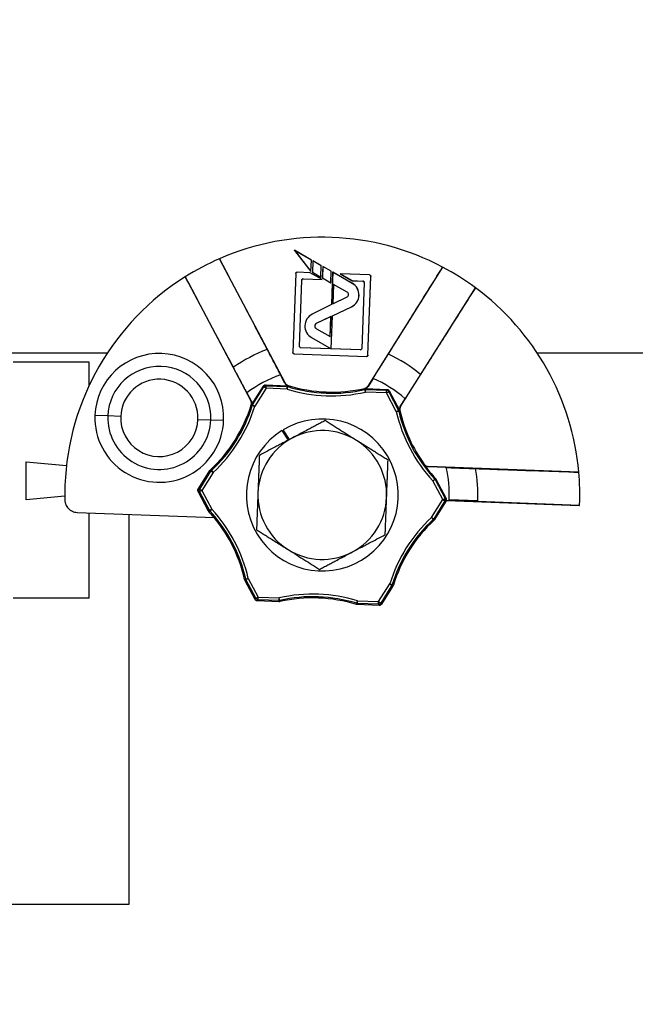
# Model space of a CAD drawing. Header units: millimetres. Extents: x 0 to 2794, y 0 to 2159.
# Tile 10 of 66: x 912 to 971, y 876 to 971. Entities that reach past the tile are written whole.
import ezdxf

# ---------------------------------------------------------------- set-up
doc = ezdxf.new("R2010")
doc.units = ezdxf.units.MM
doc.header["$LTSCALE"] = 10
doc.layers.add('DIMENSIONS', color=140, linetype='Continuous', lineweight=25)
doc.styles.add('SLDTEXTSTYLE0', font='TXT', dxfattribs={"width": 0.7})
doc.dimstyles.new('SLDDIMSTYLE0', dxfattribs={"dimtxt": 21.580078, "dimasz": 33.02, "dimexe": 0, "dimexo": 0.0625, "dimgap": 5.39502, "dimtad": 0, "dimtih": 1, "dimtoh": 1, "dimdec": 1, "dimlfac": 0.8, "dimrnd": 1e-09, "dimzin": 12, "dimdsep": 46, "dimtxsty": 'SLDTEXTSTYLE0', "dimsah": 1, "dimcen": 0.09, "dimadec": 0, "dimazin": 3, "dimtfac": 1, "dimtdec": 1, "dimtofl": 0, "dimtmove": 0, "dimatfit": 3, "dimfxl": 0, "dimfrac": 2, "dimtolj": 1, "dimtzin": 12, "dimarcsym": 0})
doc.dimstyles.new('SLDDIMSTYLE1', dxfattribs={"dimtxt": 21.580078, "dimasz": 33.02, "dimexe": 0, "dimexo": 0.0625, "dimgap": 5.39502, "dimtad": 0, "dimtih": 1, "dimtoh": 1, "dimdec": 1, "dimlfac": 0.8, "dimrnd": 1e-09, "dimzin": 4, "dimdsep": 46, "dimtxsty": 'SLDTEXTSTYLE0', "dimsah": 1, "dimcen": 0.09, "dimadec": 0, "dimazin": 1, "dimtfac": 1, "dimtdec": 1, "dimtofl": 0, "dimtmove": 0, "dimatfit": 3, "dimfxl": 0, "dimfrac": 2, "dimtolj": 1, "dimtzin": 12, "dimarcsym": 0})

# ---------------------------------------------------------------- blocks, each defined once
blk = doc.blocks.new('_D_4')
at = {"layer": 'DIMENSIONS'}
for p, q in [((804.02, 945.478), (804.02, 1126.131)), ((1416.52, 945.478), (1416.52, 1126.131)), ((804.02, 1094.381), (1034.215, 1094.381)), ((1063.456, 1094.381), (1056.21, 1094.381)), ((1056.21, 1094.381), (1056.21, 1060.083)), ((1145.536, 1094.381), (1152.783, 1094.381)), ((1152.783, 1094.381), (1152.783, 1060.083)), ((1416.52, 1094.381), (1174.778, 1094.381)), ((1056.21, 1060.083), (1063.456, 1060.083)), ((1152.783, 1060.083), (1145.536, 1060.083))]:
    blk.add_line(p, q, dxfattribs=at)
for points in [[(804.02, 1094.381), (837.04, 1089.301), (837.04, 1099.461)], [(1416.52, 1094.381), (1383.5, 1099.461), (1383.5, 1089.301)]]:
    blk.add_solid(points, dxfattribs=at)
at = {"layer": 'DIMENSIONS', "char_height": 21.1667, "attachment_point": 1, "style": 'SLDTEXTSTYLE0'}
for s, insert in [('490.0', (1063.456, 1126.497)), ('19.29', (1063.456, 1087.368))]:
    blk.add_mtext(s, dxfattribs=dict(at, insert=insert))
blk = doc.blocks.new('_D_5')
at = {"layer": 'DIMENSIONS'}
for p, q in [((1076.038, 1032.778), (498.92, 1032.778)), ((530.67, 1032.778), (530.67, 726.472)), ((489.63, 687.343), (482.383, 687.343)), ((482.383, 687.343), (482.383, 653.045)), ((571.709, 687.343), (578.956, 687.343)), ((578.956, 687.343), (578.956, 653.045)), ((482.383, 653.045), (489.63, 653.045)), ((578.956, 653.045), (571.709, 653.045)), ((530.67, 382.153), (530.67, 648.214)), ((728.195, 382.153), (498.92, 382.153))]:
    blk.add_line(p, q, dxfattribs=at)
for points in [[(530.67, 1032.778), (525.59, 999.758), (535.75, 999.758)], [(530.67, 382.153), (535.75, 415.173), (525.59, 415.173)]]:
    blk.add_solid(points, dxfattribs=at)
at = {"layer": 'DIMENSIONS', "char_height": 21.1667, "attachment_point": 1, "style": 'SLDTEXTSTYLE0'}
for s, insert in [('520.5', (489.63, 719.459)), ('20.49', (489.63, 680.33))]:
    blk.add_mtext(s, dxfattribs=dict(at, insert=insert))

msp = doc.modelspace()

# ---------------------------------------------------------------- linework, layer by layer
for p, q in [((938.199, 949.001), (938.187, 949.012)), ((938.187, 949.012), (939.797, 946.953)), ((939.84, 948.071), (938.187, 949.012)), ((938.199, 949.001), (939.794, 946.962)), ((939.836, 948.069), (938.199, 949.001)), ((937.275, 936.148), (930.913, 948.199)), ((939.794, 946.962), (939.836, 948.069)), ((939.797, 946.953), (939.84, 948.071)), ((939.836, 948.069), (939.84, 948.071)), ((939.977, 947.992), (939.935, 946.875)), ((939.981, 947.987), (939.939, 946.877)), ((939.981, 947.987), (939.977, 947.992)), ((940.801, 947.523), (939.977, 947.992)), ((940.798, 947.521), (939.981, 947.987)), ((940.756, 946.411), (940.798, 947.521)), ((940.759, 946.406), (940.801, 947.523)), ((940.798, 947.521), (940.801, 947.523)), ((940.939, 947.445), (940.897, 946.327)), ((940.942, 947.439), (940.9, 946.329)), ((940.942, 947.439), (940.939, 947.445)), ((941.763, 946.975), (940.939, 947.445)), ((941.759, 946.973), (940.942, 947.439)), ((938.318, 946.766), (938.029, 939.102)), ((938.321, 946.762), (938.032, 939.105)), ((938.321, 946.762), (938.318, 946.766)), ((938.448, 946.886), (938.451, 946.882)), ((939.727, 946.837), (938.448, 946.886)), ((939.726, 946.834), (938.451, 946.882)), ((939.726, 946.834), (939.727, 946.837)), ((940.878, 946.178), (939.726, 946.834)), ((940.891, 946.174), (939.727, 946.837)), ((939.794, 946.962), (939.797, 946.953)), ((939.939, 946.877), (939.935, 946.875)), ((939.935, 946.875), (940.759, 946.406)), ((939.939, 946.877), (940.756, 946.411)), ((941.717, 945.864), (941.759, 946.973)), ((941.721, 945.858), (941.763, 946.975)), ((941.759, 946.973), (941.763, 946.975)), ((941.901, 946.897), (941.781, 943.741)), ((941.904, 946.891), (941.784, 943.739)), ((941.904, 946.891), (941.901, 946.897)), ((943.807, 945.811), (941.901, 946.897)), ((943.805, 945.808), (941.904, 946.891)), ((942.647, 946.724), (942.634, 946.727)), ((942.634, 946.727), (943.798, 946.064)), ((945.483, 946.62), (942.634, 946.727)), ((942.647, 946.724), (943.799, 946.067)), ((945.48, 946.617), (942.647, 946.724)), ((945.31, 938.83), (945.6, 946.487)), ((945.313, 938.826), (945.603, 946.49)), ((952.579, 947.379), (945.325, 935.844)), ((945.48, 946.617), (945.483, 946.62)), ((945.603, 946.49), (945.6, 946.487)), ((927.596, 946.448), (933.959, 934.398)), ((938.667, 939.694), (938.91, 946.127)), ((938.67, 939.697), (938.913, 946.124)), ((938.913, 946.124), (938.91, 946.127)), ((939.04, 946.247), (940.878, 946.178)), ((939.04, 946.247), (939.043, 946.244)), ((939.043, 946.244), (940.891, 946.174)), ((940.756, 946.411), (940.759, 946.406)), ((940.878, 946.178), (940.891, 946.174)), ((940.9, 946.329), (940.897, 946.327)), ((940.897, 946.327), (941.721, 945.858)), ((940.9, 946.329), (941.717, 945.864)), ((941.717, 945.864), (941.721, 945.858)), ((941.993, 945.707), (941.921, 943.807)), ((941.996, 945.701), (941.925, 943.812)), ((943.318, 944.952), (941.993, 945.707)), ((941.993, 945.707), (941.996, 945.701)), ((943.316, 944.949), (941.996, 945.701)), ((943.799, 946.067), (943.798, 946.064)), ((943.798, 946.064), (944.841, 946.025)), ((943.799, 946.067), (944.845, 946.028)), ((943.805, 945.808), (943.807, 945.811)), ((944.961, 945.895), (944.718, 939.468)), ((944.965, 945.898), (944.722, 939.465)), ((944.841, 946.025), (944.845, 946.028)), ((944.965, 945.898), (944.961, 945.895)), ((943.318, 944.952), (943.316, 944.949)), ((943.446, 944.716), (943.449, 944.715)), ((944.455, 944.64), (944.458, 944.64)), ((948.499, 933.848), (955.754, 945.383)), ((941.781, 943.741), (939.92, 942.82)), ((941.784, 943.739), (939.921, 942.817)), ((941.784, 943.739), (941.781, 943.741)), ((941.921, 943.807), (943.304, 944.491)), ((941.921, 943.807), (941.925, 943.812)), ((941.925, 943.812), (943.303, 944.494)), ((943.304, 944.491), (943.303, 944.494)), ((939.921, 942.817), (939.92, 942.82)), ((941.757, 939.46), (941.878, 942.653)), ((941.76, 939.455), (941.881, 942.651)), ((941.878, 942.653), (943.719, 943.525)), ((941.878, 942.653), (941.881, 942.651)), ((941.881, 942.651), (943.72, 943.522)), ((943.719, 943.525), (943.72, 943.522)), ((941.741, 942.588), (940.359, 941.934)), ((941.737, 942.583), (940.36, 941.931)), ((941.664, 940.65), (941.737, 942.583)), ((941.667, 940.645), (941.741, 942.588)), ((941.741, 942.588), (941.737, 942.583)), ((940.343, 941.399), (941.667, 940.645)), ((940.344, 941.402), (941.664, 940.65)), ((939.855, 940.543), (939.854, 940.54)), ((939.854, 940.54), (941.759, 939.455)), ((939.855, 940.543), (941.757, 939.46)), ((941.667, 940.645), (941.664, 940.65)), ((920.015, 939.028), (810.27, 939.028)), ((938.029, 939.102), (938.032, 939.105)), ((938.152, 938.975), (938.149, 938.972)), ((938.149, 938.972), (945.184, 938.706)), ((938.152, 938.975), (945.181, 938.71)), ((938.667, 939.694), (938.67, 939.697)), ((938.79, 939.567), (938.787, 939.564)), ((944.592, 939.345), (938.787, 939.564)), ((941.759, 939.455), (938.79, 939.567)), ((941.757, 939.46), (941.76, 939.455)), ((941.76, 939.455), (941.759, 939.455)), ((941.76, 939.455), (941.76, 939.455)), ((944.589, 939.348), (941.76, 939.455)), ((944.592, 939.345), (944.589, 939.348)), ((944.718, 939.468), (944.722, 939.465)), ((945.31, 938.83), (945.313, 938.826)), ((1272.515, 939.028), (961.774, 939.028)), ((918.27, 938.154), (910.895, 938.154)), ((918.27, 935.913), (918.27, 938.154)), ((945.184, 938.706), (945.181, 938.71)), ((937.253, 936.121), (936.831, 936.919)), ((935.395, 935.961), (935.441, 935.874)), ((935.395, 935.961), (937.505, 935.881)), ((945.826, 936.579), (945.345, 935.815)), ((933.573, 935.199), (933.995, 934.4)), ((934.05, 934.057), (935.174, 935.844)), ((934.128, 934.021), (935.22, 935.757)), ((935.432, 935.624), (934.34, 933.888)), ((935.22, 935.757), (935.174, 935.844)), ((935.22, 935.757), (935.432, 935.624)), ((935.432, 935.624), (935.441, 935.874)), ((937.481, 935.547), (935.432, 935.624)), ((935.441, 935.874), (937.491, 935.796)), ((937.481, 935.547), (937.491, 935.796)), ((937.481, 935.547), (937.555, 935.785)), ((945.073, 935.259), (945.018, 935.503)), ((945.073, 935.259), (945.083, 935.509)), ((947.123, 935.182), (945.073, 935.259)), ((945.075, 935.595), (947.185, 935.515)), ((945.083, 935.509), (947.133, 935.432)), ((947.123, 935.182), (947.133, 935.432)), ((947.123, 935.182), (947.344, 935.299)), ((948.081, 933.368), (947.123, 935.182)), ((947.133, 935.432), (947.185, 935.515)), ((947.396, 935.382), (947.344, 935.299)), ((947.344, 935.299), (948.302, 933.485)), ((947.396, 935.382), (948.382, 933.515)), ((948.464, 933.853), (948.945, 934.618)), ((934.101, 933.962), (934.34, 933.888)), ((934.128, 934.021), (934.34, 933.888)), ((948.081, 933.368), (948.302, 933.485)), ((948.081, 933.368), (948.324, 933.424)), ((920.076, 932.945), (918.827, 932.992)), ((921.326, 932.898), (920.076, 932.945)), ((928.82, 932.615), (930.069, 932.567)), ((930.069, 932.567), (931.318, 932.52)), ((936.964, 931.518), (937.576, 930.594)), ((937.715, 930.667), (937.097, 931.6)), ((912.145, 928.486), (916.059, 928.144)), ((912.145, 924.821), (912.145, 928.486)), ((928.856, 925.858), (929.992, 927.665)), ((928.992, 925.853), (930.084, 927.59)), ((930.295, 927.456), (929.203, 925.72)), ((930.084, 927.59), (930.295, 927.456)), ((930.125, 927.64), (930.295, 927.456)), ((952.933, 927.943), (951.161, 928.01)), ((965.797, 927.49), (951.178, 928.042)), ((951.628, 926.65), (951.811, 926.82)), ((951.628, 926.65), (951.849, 926.766)), ((952.586, 924.836), (951.628, 926.65)), ((951.849, 926.766), (952.807, 924.953)), ((951.919, 926.816), (952.905, 924.949)), ((928.953, 925.73), (928.817, 925.735)), ((928.982, 925.603), (928.846, 925.609)), ((929.843, 923.721), (928.846, 925.609)), ((928.856, 925.858), (928.992, 925.853)), ((928.982, 925.603), (929.203, 925.72)), ((929.94, 923.79), (928.982, 925.603)), ((928.992, 925.853), (929.203, 925.72)), ((929.203, 925.72), (930.161, 923.906)), ((915.895, 925.149), (912.145, 924.821)), ((951.494, 923.1), (952.586, 924.836)), ((952.797, 924.703), (951.706, 922.967)), ((952.933, 924.698), (951.797, 922.891)), ((952.586, 924.836), (952.807, 924.953)), ((952.586, 924.836), (952.797, 924.703)), ((952.933, 924.698), (952.797, 924.703)), ((952.807, 924.953), (952.905, 924.949)), ((952.926, 924.769), (953.214, 924.758)), ((952.953, 924.735), (965.873, 924.246)), ((952.953, 924.735), (952.953, 924.735)), ((952.953, 924.735), (965.841, 924.247)), ((955.981, 924.708), (953.216, 924.812)), ((965.841, 924.247), (955.979, 924.649)), ((917.101, 923.589), (930.392, 923.086)), ((918.27, 915.279), (918.27, 923.545)), ((929.94, 923.79), (930.161, 923.906)), ((929.978, 923.736), (930.161, 923.906)), ((922.144, 885.605), (922.144, 923.398)), ((951.494, 923.1), (951.664, 922.916)), ((951.494, 923.1), (951.706, 922.967)), ((934.373, 915.142), (933.376, 917.03)), ((933.465, 917.132), (933.708, 917.188)), ((933.487, 917.071), (933.708, 917.188)), ((934.445, 915.257), (933.487, 917.071)), ((933.708, 917.188), (934.666, 915.374)), ((946.357, 914.932), (947.449, 916.668)), ((947.661, 916.535), (946.569, 914.799)), ((947.769, 916.486), (946.632, 914.679)), ((947.449, 916.668), (947.661, 916.535)), ((947.449, 916.668), (947.688, 916.595)), ((918.27, 915.279), (910.895, 915.279)), ((934.373, 915.142), (934.445, 915.257)), ((934.445, 915.257), (934.666, 915.374)), ((934.657, 915.124), (934.584, 915.009)), ((936.717, 914.929), (934.584, 915.009)), ((934.657, 915.124), (934.666, 915.374)), ((936.706, 915.047), (934.657, 915.124)), ((934.666, 915.374), (936.716, 915.297)), ((936.706, 915.047), (936.716, 915.297)), ((936.771, 915.053), (936.716, 915.297)), ((944.234, 914.771), (944.308, 915.01)), ((944.298, 914.76), (944.308, 915.01)), ((944.308, 915.01), (946.357, 914.932)), ((946.411, 914.562), (944.278, 914.643)), ((946.348, 914.682), (944.298, 914.76)), ((946.348, 914.682), (946.357, 914.932)), ((946.411, 914.562), (946.348, 914.682)), ((946.357, 914.932), (946.569, 914.799)), ((946.569, 914.799), (946.632, 914.679)), ((804.726, 885.605), (922.144, 885.605))]:
    msp.add_line(p, q)
at = {"flags": 128}
for points in [[(940.359, 941.934), (940.359, 941.932), (940.36, 941.931)], [(940.343, 941.399), (940.344, 941.401), (940.344, 941.402)], [(937.253, 936.121), (937.265, 936.136), (937.275, 936.148)], [(937.491, 935.796), (937.499, 935.844), (937.505, 935.881)], [(937.575, 935.903), (937.569, 935.863), (937.564, 935.837), (937.56, 935.811), (937.555, 935.785)], [(937.573, 935.903), (937.567, 935.886), (937.562, 935.872)], [(945.018, 935.503), (945.014, 935.543), (945.012, 935.569), (945.009, 935.595), (945.007, 935.621)], [(945.017, 935.59), (945.013, 935.608), (945.009, 935.622)], [(945.075, 935.595), (945.079, 935.547), (945.083, 935.509)], [(945.325, 935.844), (945.336, 935.828), (945.345, 935.815)], [(933.959, 934.398), (933.979, 934.399), (933.995, 934.4)], [(934.05, 934.057), (934.094, 934.037), (934.128, 934.021)], [(934.101, 933.962), (934.064, 933.978), (934.04, 933.989), (934.017, 934), (933.993, 934.011)], [(934.025, 934.005), (934.008, 934.009), (933.994, 934.013)], [(948.302, 933.485), (948.347, 933.502), (948.382, 933.515)], [(948.436, 933.465), (948.398, 933.451), (948.374, 933.442), (948.349, 933.433), (948.324, 933.424)], [(948.436, 933.467), (948.417, 933.464), (948.403, 933.461)], [(948.464, 933.853), (948.483, 933.85), (948.499, 933.848)], [(930.084, 927.59), (930.032, 927.632), (929.992, 927.665)], [(930.034, 927.716), (930.065, 927.69), (930.085, 927.673), (930.105, 927.657), (930.125, 927.64)], [(950.775, 928.217), (950.785, 928.235), (950.792, 928.249)], [(951.178, 928.042), (951.169, 928.024), (951.161, 928.01)], [(951.811, 926.82), (951.851, 926.848), (951.881, 926.869)], [(951.919, 926.816), (951.88, 926.788), (951.849, 926.766)], [(929.843, 923.721), (929.897, 923.759), (929.94, 923.79)], [(929.978, 923.736), (929.945, 923.713), (929.923, 923.698), (929.902, 923.683), (929.881, 923.668)], [(951.755, 922.84), (951.724, 922.866), (951.704, 922.883), (951.684, 922.9), (951.664, 922.916)], [(951.706, 922.967), (951.757, 922.924), (951.797, 922.891)], [(933.353, 917.091), (933.391, 917.105), (933.416, 917.114), (933.44, 917.123), (933.465, 917.132)], [(933.487, 917.071), (933.425, 917.048), (933.376, 917.03)], [(947.769, 916.486), (947.708, 916.513), (947.661, 916.535)], [(947.688, 916.595), (947.725, 916.578), (947.749, 916.567), (947.772, 916.556), (947.796, 916.545)], [(936.717, 914.929), (936.711, 914.995), (936.706, 915.047)], [(936.771, 915.053), (936.775, 915.013), (936.778, 914.987), (936.78, 914.961), (936.783, 914.935)], [(944.214, 914.654), (944.221, 914.693), (944.225, 914.719), (944.229, 914.745), (944.234, 914.771)], [(944.298, 914.76), (944.287, 914.694), (944.278, 914.643)]]:
    msp.add_lwpolyline(points, dxfattribs=at)
for centre, radius, start, end in [((940.895, 925.278), 25, 62.13555, 113.53311), ((940.895, 925.278), 25, 113.53311, 122.13555), ((940.895, 925.278), 25, 53.53311, 62.13555), ((940.895, 925.278), 25, 122.13555, 177.83433), ((943.168, 944.689), 1.288, 357.83433, 60.33433), ((943.168, 944.689), 1.291, 357.83433, 60.33433), ((943.188, 944.725), 0.258, 296.33433, 357.83433), ((943.188, 944.725), 0.261, 296.33433, 357.83433), ((943.188, 944.725), 0.258, 357.83433, 60.33433), ((943.188, 944.725), 0.261, 357.83433, 60.33433), ((943.168, 944.689), 1.288, 295.33433, 357.83433), ((943.168, 944.689), 1.291, 295.33433, 357.83433), ((940.895, 925.278), 25, 5.07492, 53.53311), ((940.493, 941.663), 1.291, 116.33433, 240.33433), ((940.493, 941.663), 1.288, 116.33433, 240.33433), ((940.448, 941.664), 0.285, 108.25337, 248.40949), ((940.448, 941.664), 0.281, 108.21224, 248.45641), ((925.073, 932.756), 6.25, 357.83433, 177.83433), ((940.895, 925.278), 15.097, 110.81015, 124.85851), ((940.895, 925.278), 15.097, 50.81015, 64.85851), ((925.073, 932.756), 5, 357.83433, 177.83433), ((940.895, 925.278), 12.33, 109.24141, 126.42725), ((925.073, 932.756), 3.75, 357.83433, 177.83433), ((940.895, 925.278), 12.33, 49.24141, 66.42725), ((935.432, 935.624), 0.25, 87.83701, 147.83165), ((941.813, 949.573), 14.68, 252.83764, 282.83101), ((937.481, 935.547), 0.25, 72.83822, 87.83375), ((941.813, 949.573), 14.43, 252.83764, 282.83101), ((941.813, 949.573), 14.312, 252.77674, 282.89191), ((945.073, 935.259), 0.25, 87.8349, 102.83044), ((947.123, 935.182), 0.25, 27.83701, 87.83165), ((920.314, 938.221), 14.312, 312.77674, 342.89191), ((920.314, 938.221), 14.43, 312.83764, 342.83101), ((920.314, 938.221), 14.68, 312.83764, 342.83101), ((934.34, 933.888), 0.25, 147.8349, 162.83044), ((962.394, 936.63), 14.68, 192.83764, 222.83101), ((948.081, 933.368), 0.25, 12.83822, 27.83375), ((962.394, 936.63), 14.43, 192.83764, 222.83101), ((962.394, 936.63), 14.312, 192.77674, 215.84238), ((925.073, 932.756), 6.25, 177.83433, 357.83433), ((925.073, 932.756), 5, 177.83433, 357.83433), ((925.073, 932.756), 3.75, 177.83433, 357.83433), ((940.895, 925.278), 7.375, 30.99195, 120.99195), ((940.895, 925.278), 7.375, 122.20654, 210.99195), ((940.895, 925.278), 6.25, 57.83433, 117.83433), ((940.895, 925.278), 6.25, 117.83433, 177.83433), ((940.895, 925.278), 6.25, 357.83433, 57.83433), ((940.895, 925.278), 7.375, 210.99195, 30.99195), ((930.295, 927.456), 0.25, 132.83822, 147.83375), ((962.394, 936.63), 14.345, 215.90846, 222.87492), ((940.895, 925.278), 12.33, 357.83433, 12.48305), ((940.895, 925.278), 15.097, 357.83433, 9.76931), ((940.895, 925.278), 25, 357.83433, 5.07492), ((951.628, 926.65), 0.25, 27.8349, 42.83044), ((940.895, 925.278), 25, 177.83433, 181.06224), ((929.203, 925.72), 0.25, 147.83696, 177.83441), ((929.203, 925.72), 0.25, 177.83425, 207.83169), ((940.895, 925.278), 6.25, 177.83433, 237.83433), ((940.895, 925.278), 6.25, 297.83433, 357.83433), ((952.586, 924.836), 0.25, 327.83701, 27.83165), ((940.895, 925.278), 12.33, 357.58088, 357.83433), ((940.895, 925.278), 15.097, 357.61246, 357.83433), ((919.395, 913.926), 14.312, 39.79151, 42.89191), ((930.161, 923.906), 0.25, 207.8349, 222.83044), ((919.395, 913.926), 14.43, 12.83764, 42.83101), ((919.395, 913.926), 14.68, 12.83764, 42.83101), ((940.895, 925.278), 25, 357.63443, 357.83433), ((919.395, 913.926), 14.312, 27.83433, 39.79151), ((961.475, 912.335), 14.68, 132.83764, 162.83101), ((961.475, 912.335), 14.43, 132.83764, 162.83101), ((961.475, 912.335), 14.312, 132.77674, 147.83433), ((951.494, 923.1), 0.25, 312.83822, 327.83375), ((919.395, 913.926), 14.312, 12.77674, 27.83433), ((940.895, 925.278), 6.25, 237.83433, 297.83433), ((961.475, 912.335), 14.312, 147.83433, 162.89191), ((933.708, 917.188), 0.25, 192.83822, 207.83375), ((947.449, 916.668), 0.25, 327.8349, 342.83044), ((934.666, 915.374), 0.25, 207.83701, 267.83165), ((936.716, 915.297), 0.25, 267.8349, 282.83044), ((939.976, 900.983), 14.68, 72.83764, 102.83101), ((939.976, 900.983), 14.43, 72.83764, 102.83101), ((939.976, 900.983), 14.313, 87.83433, 102.89191), ((939.976, 900.983), 14.313, 72.77674, 87.83433), ((944.308, 915.01), 0.25, 252.83822, 267.83375), ((946.357, 914.932), 0.25, 267.83701, 327.83165)]:
    msp.add_arc(centre, radius, start, end)
for points, knots in [([(930.913, 948.199), (931.777, 946.549), (933.317, 943.614), (934.856, 940.677), (935.531, 939.39)], [0, 0, 0, 0, 0.561813, 1, 1, 1, 1]), ([(938.318, 946.766), (938.319, 946.795), (938.333, 946.829), (938.384, 946.876), (938.419, 946.887), (938.448, 946.886)], [0, 0, 0, 0, 0.5, 0.5, 1, 1, 1, 1]), ([(938.451, 946.882), (938.422, 946.883), (938.387, 946.873), (938.336, 946.826), (938.323, 946.792), (938.321, 946.762)], [0, 0, 0, 0, 0.5, 0.5, 1, 1, 1, 1]), ([(945.6, 946.487), (945.601, 946.516), (945.59, 946.551), (945.543, 946.602), (945.509, 946.615), (945.48, 946.617)], [0, 0, 0, 0, 0.5, 0.5, 1, 1, 1, 1]), ([(945.483, 946.62), (945.512, 946.619), (945.546, 946.605), (945.593, 946.554), (945.604, 946.52), (945.603, 946.49)], [0, 0, 0, 0, 0.5, 0.5, 1, 1, 1, 1]), ([(947.309, 938.945), (948.079, 940.177), (949.836, 942.989), (951.592, 945.8), (952.579, 947.379)], [0, 0, 0, 0, 0.438187, 1, 1, 1, 1]), ([(932.266, 937.666), (931.584, 938.949), (930.027, 941.877), (928.471, 944.804), (927.596, 946.448)], [0, 0, 0, 0, 0.4381871, 1, 1, 1, 1]), ([(938.91, 946.127), (938.911, 946.157), (938.925, 946.191), (938.975, 946.238), (939.01, 946.249), (939.04, 946.247)], [0, 0, 0, 0, 0.5, 0.5, 1, 1, 1, 1]), ([(939.043, 946.244), (939.013, 946.245), (938.978, 946.234), (938.928, 946.187), (938.914, 946.153), (938.913, 946.124)], [0, 0, 0, 0, 0.5, 0.5, 1, 1, 1, 1]), ([(944.961, 945.895), (944.963, 945.925), (944.952, 945.96), (944.905, 946.01), (944.871, 946.024), (944.841, 946.025)], [0, 0, 0, 0, 0.5, 0.5, 1, 1, 1, 1]), ([(944.845, 946.028), (944.874, 946.027), (944.908, 946.013), (944.955, 945.963), (944.966, 945.928), (944.965, 945.898)], [0, 0, 0, 0, 0.5, 0.5, 1, 1, 1, 1]), ([(955.754, 945.383), (954.758, 943.81), (952.985, 941.009), (951.211, 938.207), (950.434, 936.979)], [0, 0, 0, 0, 0.561813, 1, 1, 1, 1]), ([(935.531, 939.39), (935.578, 939.301), (935.671, 939.123), (935.813, 938.853), (935.955, 938.582), (936.099, 938.309), (936.243, 938.034), (936.389, 937.758), (936.535, 937.48), (936.683, 937.2), (936.782, 937.013), (936.831, 936.919)], [0, 0, 0, 0, 0.111554, 0.222668, 0.333483, 0.444139, 0.554779, 0.665544, 0.776576, 0.888015, 1, 1, 1, 1]), ([(938.149, 938.972), (938.119, 938.973), (938.085, 938.987), (938.038, 939.037), (938.027, 939.072), (938.029, 939.102)], [0, 0, 0, 0, 0.5, 0.5, 1, 1, 1, 1]), ([(938.032, 939.105), (938.031, 939.076), (938.042, 939.041), (938.089, 938.99), (938.123, 938.977), (938.152, 938.975)], [0, 0, 0, 0, 0.5, 0.5, 1, 1, 1, 1]), ([(938.787, 939.564), (938.758, 939.565), (938.724, 939.579), (938.677, 939.629), (938.666, 939.664), (938.667, 939.694)], [0, 0, 0, 0, 0.5, 0.5, 1, 1, 1, 1]), ([(938.67, 939.697), (938.669, 939.667), (938.68, 939.632), (938.727, 939.582), (938.761, 939.568), (938.79, 939.567)], [0, 0, 0, 0, 0.5, 0.5, 1, 1, 1, 1]), ([(944.589, 939.348), (944.618, 939.347), (944.653, 939.358), (944.704, 939.405), (944.717, 939.439), (944.718, 939.468)], [0, 0, 0, 0, 0.5, 0.5, 1, 1, 1, 1]), ([(944.722, 939.465), (944.72, 939.435), (944.707, 939.401), (944.656, 939.354), (944.621, 939.343), (944.592, 939.345)], [0, 0, 0, 0, 0.5, 0.5, 1, 1, 1, 1]), ([(945.181, 938.71), (945.21, 938.709), (945.245, 938.719), (945.296, 938.766), (945.309, 938.8), (945.31, 938.83)], [0, 0, 0, 0, 0.5, 0.5, 1, 1, 1, 1]), ([(945.313, 938.826), (945.312, 938.797), (945.299, 938.763), (945.248, 938.716), (945.213, 938.705), (945.184, 938.706)], [0, 0, 0, 0, 0.5, 0.5, 1, 1, 1, 1]), ([(945.826, 936.579), (945.882, 936.669), (945.995, 936.848), (946.163, 937.116), (946.33, 937.382), (946.496, 937.647), (946.661, 937.91), (946.825, 938.171), (946.987, 938.431), (947.149, 938.689), (947.255, 938.86), (947.309, 938.945)], [0, 0, 0, 0, 0.111985, 0.223424, 0.334456, 0.445221, 0.555861, 0.666517, 0.777332, 0.888446, 1, 1, 1, 1]), ([(933.573, 935.199), (933.523, 935.293), (933.425, 935.48), (933.277, 935.759), (933.13, 936.037), (932.984, 936.313), (932.838, 936.588), (932.694, 936.86), (932.55, 937.131), (932.407, 937.4), (932.313, 937.577), (932.266, 937.666)], [0, 0, 0, 0, 0.111985, 0.223424, 0.334456, 0.445221, 0.555861, 0.666517, 0.777332, 0.888446, 1, 1, 1, 1]), ([(950.434, 936.979), (950.38, 936.894), (950.273, 936.724), (950.11, 936.467), (949.947, 936.208), (949.782, 935.947), (949.616, 935.684), (949.45, 935.42), (949.282, 935.154), (949.114, 934.886), (949.001, 934.707), (948.945, 934.618)], [0, 0, 0, 0, 0.111554, 0.222668, 0.333483, 0.444139, 0.554779, 0.665544, 0.776576, 0.888015, 1, 1, 1, 1]), ([(935.174, 935.844), (935.196, 935.879), (935.23, 935.911), (935.309, 935.953), (935.354, 935.962), (935.395, 935.961)], [0, 0, 0, 0, 0.5, 0.5, 1, 1, 1, 1]), ([(937.562, 935.872), (937.541, 935.879), (937.498, 935.893), (937.437, 935.924), (937.372, 935.97), (937.306, 936.033), (937.27, 936.092), (937.253, 936.121)], [0, 0, 0, 0, 0.166236, 0.331938, 0.500209, 0.749818, 1, 1, 1, 1]), ([(937.275, 936.148), (937.286, 936.129), (937.308, 936.091), (937.35, 936.04), (937.407, 935.988), (937.48, 935.937), (937.542, 935.914), (937.573, 935.903)], [0, 0, 0, 0, 0.1662659, 0.3320233, 0.5001971, 0.74974, 1, 1, 1, 1]), ([(945.009, 935.622), (945.03, 935.627), (945.072, 935.639), (945.133, 935.666), (945.199, 935.706), (945.267, 935.763), (945.305, 935.817), (945.325, 935.844)], [0, 0, 0, 0, 0.166044, 0.331802, 0.500197, 0.749992, 1, 1, 1, 1]), ([(945.345, 935.815), (945.332, 935.796), (945.306, 935.759), (945.259, 935.71), (945.196, 935.661), (945.117, 935.616), (945.051, 935.599), (945.017, 935.59)], [0, 0, 0, 0, 0.166198, 0.3319, 0.500209, 0.749861, 1, 1, 1, 1]), ([(947.185, 935.515), (947.226, 935.513), (947.271, 935.501), (947.346, 935.453), (947.377, 935.419), (947.396, 935.382)], [0, 0, 0, 0, 0.5, 0.5, 1, 1, 1, 1]), ([(933.994, 934.013), (933.999, 934.034), (934.011, 934.076), (934.018, 934.142), (934.016, 934.219), (934, 934.307), (933.973, 934.367), (933.959, 934.398)], [0, 0, 0, 0, 0.1660441, 0.3318016, 0.5001971, 0.749992, 1, 1, 1, 1]), ([(933.995, 934.4), (934.004, 934.38), (934.024, 934.339), (934.042, 934.274), (934.054, 934.195), (934.053, 934.103), (934.035, 934.038), (934.025, 934.005)], [0, 0, 0, 0, 0.166198, 0.3319, 0.500209, 0.749861, 1, 1, 1, 1]), ([(948.403, 933.461), (948.398, 933.483), (948.389, 933.527), (948.386, 933.595), (948.393, 933.675), (948.414, 933.764), (948.447, 933.823), (948.464, 933.853)], [0, 0, 0, 0, 0.166236, 0.331938, 0.500209, 0.749818, 1, 1, 1, 1]), ([(948.499, 933.848), (948.488, 933.829), (948.466, 933.791), (948.443, 933.729), (948.425, 933.653), (948.418, 933.565), (948.43, 933.499), (948.436, 933.467)], [0, 0, 0, 0, 0.166044, 0.331802, 0.500197, 0.749992, 1, 1, 1, 1]), ([(941.167, 932.49), (941.033, 932.419), (940.768, 932.279), (940.371, 932.069), (939.979, 931.862), (939.538, 931.63), (939.05, 931.372), (938.512, 931.088), (938.155, 930.899), (937.976, 930.805)], [0, 0, 0, 0, 0.12912, 0.255064, 0.378521, 0.500279, 0.669226, 0.834676, 1, 1, 1, 1]), ([(944.222, 930.569), (944.136, 930.623), (943.963, 930.732), (943.704, 930.895), (943.403, 931.084), (943.06, 931.299), (942.555, 931.617), (941.92, 932.016), (941.421, 932.33), (941.167, 932.49)], [0, 0, 0, 0, 0.083507, 0.16699, 0.250907, 0.374974, 0.500396, 0.745107, 1, 1, 1, 1]), ([(937.976, 930.805), (937.886, 930.757), (937.706, 930.662), (937.435, 930.519), (937.121, 930.353), (936.763, 930.164), (936.235, 929.885), (935.572, 929.535), (935.051, 929.26), (934.785, 929.12)], [0, 0, 0, 0, 0.0835069, 0.16699, 0.2509069, 0.3749741, 0.5003964, 0.7451073, 1, 1, 1, 1]), ([(947.276, 928.648), (947.148, 928.729), (946.894, 928.888), (946.514, 929.127), (946.139, 929.364), (945.717, 929.629), (945.25, 929.922), (944.735, 930.246), (944.393, 930.461), (944.222, 930.569)], [0, 0, 0, 0, 0.12912, 0.255064, 0.378521, 0.500279, 0.669226, 0.834676, 1, 1, 1, 1]), ([(934.785, 929.12), (934.78, 928.968), (934.768, 928.667), (934.751, 928.217), (934.735, 927.773), (934.718, 927.328), (934.701, 926.879), (934.683, 926.425), (934.666, 925.97), (934.655, 925.666), (934.649, 925.514)], [0, 0, 0, 0, 0.129574, 0.255868, 0.379582, 0.501514, 0.6267, 0.750694, 0.87563, 1, 1, 1, 1]), ([(947.14, 925.042), (947.144, 925.143), (947.152, 925.346), (947.163, 925.65), (947.177, 926.003), (947.192, 926.407), (947.214, 927.005), (947.242, 927.756), (947.265, 928.347), (947.276, 928.648)], [0, 0, 0, 0, 0.0829251, 0.1658847, 0.2493281, 0.3733106, 0.4985195, 0.744136, 1, 1, 1, 1]), ([(951.161, 928.01), (951.136, 928.012), (951.086, 928.016), (951.013, 928.037), (950.933, 928.073), (950.847, 928.129), (950.799, 928.187), (950.775, 928.217)], [0, 0, 0, 0, 0.165771, 0.331243, 0.500258, 0.750528, 1, 1, 1, 1]), ([(950.792, 928.249), (950.808, 928.23), (950.839, 928.19), (950.896, 928.141), (950.971, 928.094), (951.065, 928.054), (951.141, 928.046), (951.178, 928.042)], [0, 0, 0, 0, 0.165768, 0.331238, 0.500258, 0.750533, 1, 1, 1, 1]), ([(952.933, 927.943), (953.041, 927.939), (953.257, 927.931), (953.579, 927.919), (953.899, 927.907), (954.217, 927.895), (954.533, 927.884), (954.846, 927.873), (955.158, 927.861), (955.467, 927.85), (955.671, 927.843), (955.773, 927.84)], [0, 0, 0, 0, 0.11237, 0.224108, 0.335347, 0.446224, 0.556876, 0.667442, 0.778059, 0.888865, 1, 1, 1, 1]), ([(955.773, 927.84), (956.703, 927.807), (958.748, 927.736), (962.089, 927.619), (964.499, 927.535), (965.797, 927.49)], [0, 0, 0, 0, 0.278287, 0.61162, 1, 1, 1, 1]), ([(934.649, 925.514), (934.645, 925.412), (934.637, 925.209), (934.626, 924.902), (934.612, 924.546), (934.597, 924.139), (934.574, 923.541), (934.546, 922.793), (934.524, 922.207), (934.513, 921.908)], [0, 0, 0, 0, 0.083454, 0.167036, 0.251206, 0.376197, 0.502241, 0.746062, 1, 1, 1, 1]), ([(915.899, 924.815), (915.901, 924.775), (915.904, 924.696), (915.924, 924.58), (915.953, 924.465), (916.008, 924.317), (916.101, 924.142), (916.25, 923.958), (916.432, 923.805), (916.639, 923.69), (916.865, 923.611), (917.023, 923.596), (917.101, 923.589)], [0, 0, 0, 0, 0.062773, 0.125023, 0.187317, 0.250221, 0.374944, 0.500021, 0.623971, 0.749395, 0.875151, 1, 1, 1, 1]), ([(947.004, 921.436), (947.009, 921.587), (947.021, 921.885), (947.037, 922.332), (947.054, 922.773), (947.071, 923.217), (947.088, 923.667), (947.106, 924.124), (947.123, 924.583), (947.134, 924.889), (947.14, 925.042)], [0, 0, 0, 0, 0.128585, 0.253942, 0.376752, 0.497793, 0.623814, 0.748816, 0.874802, 1, 1, 1, 1]), ([(955.979, 924.649), (955.879, 924.653), (955.68, 924.661), (955.377, 924.673), (955.074, 924.686), (954.768, 924.698), (954.461, 924.71), (954.151, 924.722), (953.84, 924.734), (953.528, 924.746), (953.318, 924.754), (953.214, 924.758)], [0, 0, 0, 0, 0.111778, 0.223057, 0.333977, 0.444682, 0.555316, 0.666021, 0.776942, 0.888221, 1, 1, 1, 1]), ([(934.513, 921.908), (934.641, 921.828), (934.895, 921.668), (935.275, 921.429), (935.65, 921.193), (936.072, 920.927), (936.539, 920.634), (937.055, 920.31), (937.396, 920.095), (937.567, 919.987)], [0, 0, 0, 0, 0.1291199, 0.2550638, 0.3785212, 0.5002787, 0.6692257, 0.8346762, 1, 1, 1, 1]), ([(943.813, 919.751), (943.903, 919.799), (944.083, 919.894), (944.354, 920.037), (944.668, 920.203), (945.026, 920.392), (945.555, 920.671), (946.218, 921.021), (946.738, 921.296), (947.004, 921.436)], [0, 0, 0, 0, 0.083507, 0.16699, 0.250907, 0.374974, 0.500396, 0.745107, 1, 1, 1, 1]), ([(937.567, 919.987), (937.654, 919.933), (937.826, 919.825), (938.085, 919.662), (938.386, 919.472), (938.729, 919.257), (939.235, 918.939), (939.869, 918.54), (940.368, 918.226), (940.622, 918.066)], [0, 0, 0, 0, 0.083507, 0.16699, 0.250907, 0.374974, 0.500396, 0.745107, 1, 1, 1, 1]), ([(940.622, 918.066), (940.756, 918.137), (941.021, 918.277), (941.418, 918.487), (941.811, 918.694), (942.251, 918.926), (942.739, 919.184), (943.277, 919.469), (943.634, 919.657), (943.813, 919.751)], [0, 0, 0, 0, 0.1291199, 0.2550638, 0.3785212, 0.5002787, 0.6692257, 0.8346762, 1, 1, 1, 1]), ([(934.584, 915.009), (934.543, 915.011), (934.498, 915.024), (934.423, 915.071), (934.392, 915.105), (934.373, 915.142)], [0, 0, 0, 0, 0.5, 0.5, 1, 1, 1, 1]), ([(946.632, 914.679), (946.61, 914.643), (946.577, 914.612), (946.498, 914.57), (946.453, 914.56), (946.411, 914.562)], [0, 0, 0, 0, 0.5, 0.5, 1, 1, 1, 1])]:
    msp.add_open_spline(points, degree=3, knots=knots)
for points in [[(937.562, 935.872), (937.544, 935.877), (937.524, 935.88), (937.505, 935.881)], [(937.573, 935.903), (937.574, 935.903), (937.575, 935.903), (937.575, 935.903)], [(945.007, 935.621), (945.007, 935.622), (945.008, 935.622), (945.009, 935.622)], [(945.075, 935.595), (945.056, 935.595), (945.036, 935.594), (945.017, 935.59)], [(934.05, 934.057), (934.04, 934.04), (934.032, 934.023), (934.025, 934.005)], [(933.993, 934.011), (933.993, 934.012), (933.993, 934.012), (933.994, 934.013)], [(948.403, 933.461), (948.398, 933.48), (948.391, 933.498), (948.382, 933.515)], [(948.436, 933.467), (948.436, 933.466), (948.436, 933.465), (948.436, 933.465)], [(929.992, 927.665), (930.004, 927.684), (930.018, 927.701), (930.034, 927.716)], [(951.881, 926.869), (951.896, 926.854), (951.909, 926.835), (951.919, 926.816)], [(928.846, 925.609), (928.826, 925.647), (928.816, 925.692), (928.817, 925.735)], [(928.817, 925.735), (928.819, 925.778), (928.833, 925.822), (928.856, 925.858)], [(952.905, 924.949), (952.933, 924.895), (952.941, 924.827), (952.926, 924.769)], [(952.926, 924.769), (952.936, 924.757), (952.945, 924.746), (952.953, 924.735)], [(952.953, 924.735), (952.947, 924.722), (952.941, 924.709), (952.933, 924.698)], [(952.953, 924.735), (952.953, 924.735), (952.953, 924.735), (952.953, 924.735)], [(929.881, 923.668), (929.866, 923.684), (929.853, 923.702), (929.843, 923.721)], [(965.841, 924.247), (965.851, 924.247), (965.862, 924.247), (965.873, 924.246)], [(951.797, 922.891), (951.785, 922.872), (951.771, 922.855), (951.755, 922.84)], [(933.376, 917.03), (933.366, 917.049), (933.358, 917.07), (933.353, 917.091)], [(947.796, 916.545), (947.79, 916.524), (947.78, 916.504), (947.769, 916.486)], [(936.783, 914.935), (936.761, 914.93), (936.739, 914.928), (936.717, 914.929)], [(944.278, 914.643), (944.256, 914.643), (944.235, 914.647), (944.214, 914.654)]]:
    msp.add_open_spline(points, degree=3)

# ---------------------------------------------------------------- dimensions: what is measured, and where the dimension line sits
at = {"layer": 'DIMENSIONS'}
dim = msp.add_linear_dim(base=(804.02, 1094.381), p1=(1416.52, 932.778), p2=(804.02, 932.778), dimstyle='SLDDIMSTYLE1', dxfattribs=at)
dim.commit()
dim.dimension.update_dxf_attribs({"geometry": '_D_4', "text_midpoint": (1104.496, 1094.381), "dimtype": 160})
dim = msp.add_linear_dim(base=(530.67, 382.153), p1=(1088.738, 1032.778), p2=(740.895, 382.153), angle=90, dimstyle='SLDDIMSTYLE0', dxfattribs=at)
dim.commit()
dim.dimension.update_dxf_attribs({"geometry": '_D_5', "text_midpoint": (530.67, 687.343), "dimtype": 160})

doc.saveas('drawing.dxf')
